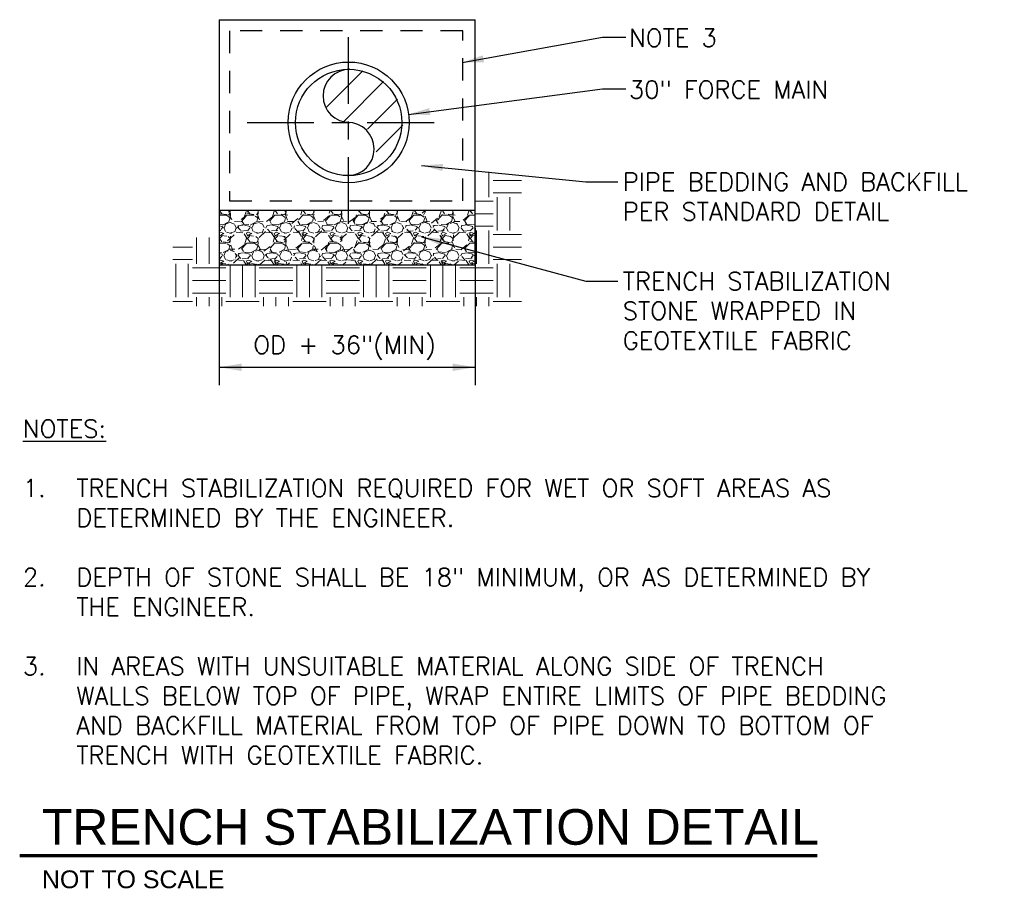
# Model space of a CAD drawing. Header units: feet. Extents: x 4777 to 9641, y 339 to 7297.
# Tile 5 of 14: x 4797.69 to 4803.22, y 341.88 to 346.76. Entities that reach past the tile are written whole.
import ezdxf
from ezdxf.enums import TextEntityAlignment as Align

# ---------------------------------------------------------------- set-up
doc = ezdxf.new("R2010")
doc.units = ezdxf.units.FT
doc.header["$LTSCALE"] = 0.5
doc.header["$MEASUREMENT"] = 0
doc.linetypes.add('CENTER2', pattern=[1.125, 0.75, -0.125, 0.125, -0.125])
doc.linetypes.add('HIDDEN', pattern=[0.375, 0.25, -0.125])
for name, color, linetype in [('G-ANNO-DIMS', 2, 'Continuous'), ('G-ANNO-LEDR', 2, 'Continuous'), ('G-ANNO-T100', 2, 'Continuous'), ('HATCH', 1, 'Continuous'), ('NC0301', 3, 'Continuous'), ('NP0122', 1, 'CENTER2'), ('NP0401', 4, 'Continuous')]:
    doc.layers.add(name, color=color, linetype=linetype)
for name, color, linetype, lineweight in [('G-ANNO-SYMB-ATTB', 2, 'Continuous', 25), ('G-ANNO-TITL', 5, 'Continuous', 70), ('G-PATT', 1, 'Continuous', 18)]:
    doc.layers.add(name, color=color, linetype=linetype, lineweight=lineweight)
doc.styles.add('HDRSTD', font='arial.ttf')
doc.styles.get("Standard").update_dxf_attribs({"font": 'simplex.shx'})
doc.styles.add('TEXT100', font='ROMANS', dxfattribs={"height": 0.1})
doc.dimstyles.get("Standard").update_dxf_attribs({"dimtxt": 0.18, "dimasz": 0.18, "dimexe": 0.18, "dimexo": 0.0625, "dimgap": 0.09, "dimtad": 0, "dimtih": 1, "dimtoh": 1, "dimdec": 4, "dimzin": 0, "dimdsep": 46, "dimtxsty": 'Standard', "dimcen": 0.09, "dimadec": 0, "dimazin": 0, "dimtfac": 1, "dimtdec": 4, "dimtofl": 0, "dimtmove": 0, "dimatfit": 3, "dimfxl": 1, "dimtolj": 1, "dimtzin": 0, "dimarcsym": 0})

# ---------------------------------------------------------------- blocks, each defined once
blk = doc.blocks.new('DWGTITLE2')
at = {"layer": 'G-ANNO-SYMB-ATTB', "style": 'HDRSTD'}
blk.add_attdef('SCALE', text='', height=0.1, dxfattribs=at).set_placement((0, -0.2142030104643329), align=Align.BOTTOM_LEFT)
at = {"layer": 'G-ANNO-TITL', "style": 'HDRSTD'}
for tag, p in [('TITLE', (0, 0.2999999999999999)), ('TITLE2', (0, 0))]:
    blk.add_attdef(tag, text='', height=0.2, dxfattribs=at).set_placement(p, align=Align.BOTTOM_LEFT)

msp = doc.modelspace()

# ---------------------------------------------------------------- hatches: boundary and pattern name
at = {"layer": 'G-PATT'}
h = msp.add_hatch(dxfattribs=at)
h.set_pattern_fill('GRAVEL', color=256, scale=0.15625)
h.set_pattern_definition([(228.012787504, (4794.923334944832, 341.0555651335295), (-1.25000000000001, -1.40625), [0.02102125, -2.081107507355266]), (184.969740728, (4794.909272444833, 341.0399401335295), (1.874999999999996, 0.1562500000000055), [0.036073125, -3.571238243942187]), (132.510447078, (4794.873334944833, 341.0368151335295), (1.562500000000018, -1.718749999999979), [0.025435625, -2.518130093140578]), (267.273689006, (4794.812397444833, 340.9977526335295), (0.1562500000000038, 3.125000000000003), [0.03284968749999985, -3.252118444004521]), (292.833654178, (4794.810834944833, 340.9649401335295), (-0.7812499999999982, 1.875000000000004), [0.03221171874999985, -3.188964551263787]), (357.273689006, (4794.823334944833, 340.9352526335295), (-3.125000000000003, 0.156250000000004), [0.03284968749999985, -3.252118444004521]), (37.6942404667, (4794.856147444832, 340.9336901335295), (-2.03125, -1.562499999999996), [0.04344203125, -4.300757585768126]), (72.2553283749, (4794.890522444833, 340.9602526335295), (1.093750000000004, 3.4375), [0.04101374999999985, -4.060362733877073]), (121.429565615, (4794.903022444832, 340.9993151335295), (-1.250000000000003, 2.031249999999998), [0.0329609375, -3.263136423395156]), (175.236358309, (4794.885834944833, 341.0274401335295), (1.718749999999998, -0.1562500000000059), [0.03763, -1.843869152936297]), (222.397437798, (4794.848334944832, 341.0305651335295), (-1.874999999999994, -1.718749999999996), [0.04866375, -4.817714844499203]), (138.814074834, (4794.967084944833, 340.9961901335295), (-1.093750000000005, 0.9375), [0.01660953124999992, -1.644350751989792]), (171.46923439, (4794.954584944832, 341.0071276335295), (2.03125, -0.3124999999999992), [0.03159953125, -3.128361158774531]), (225, (4794.923334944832, 341.0118151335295), (-1.734723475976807e-17, -0.1562499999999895), [0.02209703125, -0.1988738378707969]), (203.198590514, (4794.912397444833, 341.0305651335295), (0.7812499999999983, 0.3124999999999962), [0.0118996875, -1.178064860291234]), (291.801409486, (4794.901459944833, 341.0258776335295), (-0.1562499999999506, 0.468750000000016), [0.01682859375, -0.8246034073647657]), (30.96375653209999, (4794.907709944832, 341.0102526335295), (0.4687500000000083, 0.3124999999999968), [0.02733265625, -0.8837535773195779]), (161.565051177, (4794.931147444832, 341.0243151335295), (0.3125000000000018, -0.1562499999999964), [0.01976421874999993, -0.4743416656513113]), (16.389540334, (4794.810834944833, 341.0258776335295), (1.562499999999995, 0.4687500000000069), [0.0276875, -2.741069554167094]), (70.3461759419, (4794.837397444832, 341.0336901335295), (-0.6250000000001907, -1.718750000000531), [0.02322828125, -2.299594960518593]), (293.198590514, (4794.931147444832, 341.0555651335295), (-0.3124999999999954, 0.7812499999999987), [0.02379921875, -1.166165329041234]), (343.610459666, (4794.940522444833, 341.0336901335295), (-1.562499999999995, 0.4687500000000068), [0.02768749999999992, -2.741069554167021]), (339.44395478, (4794.810834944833, 340.9290026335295), (-0.7812500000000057, 0.3125000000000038), [0.02669999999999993, -1.308300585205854]), (294.775140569, (4794.835834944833, 340.9196276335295), (-0.7812500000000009, 1.71875), [0.0223715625, -2.214787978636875]), (66.8014094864, (4794.932709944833, 340.8993151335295), (0.3124999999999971, 0.7812499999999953), [0.02379921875, -1.166165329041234]), (17.3540246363, (4794.942084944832, 340.9211901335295), (-2.031249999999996, -0.6249999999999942), [0.02619234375, -2.593034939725]), (69.44395478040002, (4794.856147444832, 340.8993151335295), (-0.3125000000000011, -0.7812499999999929), [0.01334999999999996, -1.321650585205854]), (101.309932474, (4794.923334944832, 340.8993151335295), (-0.1562499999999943, 0.625000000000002), [0.0079671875, -0.788754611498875]), (165.963756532, (4794.921772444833, 340.9071276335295), (0.4687499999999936, -0.1562500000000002), [0.03221171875, -0.6120235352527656]), (186.009005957, (4794.890522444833, 340.9149401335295), (1.562500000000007, 0.1562499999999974), [0.0298515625, -2.955300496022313]), (303.690067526, (4794.907709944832, 340.9961901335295), (-0.156249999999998, 0.3124999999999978), [0.02253468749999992, -0.5408326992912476]), (353.157226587, (4794.920209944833, 340.9774401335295), (2.656250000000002, -0.3125000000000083), [0.0393428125, -3.894931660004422]), (60.9453959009, (4794.959272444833, 340.9727526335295), (-0.6249999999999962, -1.093749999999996), [0.016086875, -1.592605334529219]), (90, (4794.967084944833, 340.9868151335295), (-0.15625, 0.15625), [0.009375, -0.146875]), (120.256437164, (4794.887397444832, 340.9196276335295), (0.6250000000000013, -1.093750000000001), [0.021706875, -2.148987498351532]), (48.01278750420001, (4794.876459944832, 340.9383776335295), (1.25, 1.406249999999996), [0.0420425, -2.060086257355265]), (0, (4794.904584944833, 340.9696276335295), (0.15625, 0.15625), [0.040625, -0.115625]), (325.3048464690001, (4794.945209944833, 340.9696276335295), (1.562500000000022, -1.093749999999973), [0.02470531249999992, -2.445824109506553]), (254.054604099, (4794.965522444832, 340.9555651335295), (-0.1562500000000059, -0.6250000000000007), [0.0227503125, -1.114766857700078]), (207.645975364, (4794.959272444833, 340.9336901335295), (-2.968749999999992, -1.562500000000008), [0.03704140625, -3.667105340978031]), (175.42607874, (4794.926459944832, 340.9165026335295), (-2.031249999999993, 0.1562500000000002), [0.03918734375, -3.879542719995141])])
h.paths.add_polyline_path([(4798.812934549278, 345.3790873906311), (4800.248517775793, 345.3790873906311), (4800.248517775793, 345.686518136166), (4798.812934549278, 345.686518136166)])
at = {"layer": 'HATCH'}
h = msp.add_hatch(dxfattribs=at)
h.set_pattern_fill('ANSI31', color=256, style=0)
h.set_pattern_definition([(45, (4794.325743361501, 327.3878296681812), (-0.08838834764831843, 0.08838834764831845), [])])
h.paths.add_polyline_path([(4799.545109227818, 346.477921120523, 1), (4799.545109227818, 346.1793218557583)])
h.paths.add_polyline_path([(4799.545109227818, 346.477921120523), (4799.545109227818, 346.1793218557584), (4799.843708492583, 346.1793218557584, 0.4142135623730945)])
h.paths.add_polyline_path([(4799.843708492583, 346.1793218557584), (4799.545109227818, 346.1793218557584, -1), (4799.545109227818, 345.8807225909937, 0.4142135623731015)])

# ---------------------------------------------------------------- linework, layer by layer
at = {"layer": 'G-ANNO-DIMS', "linetype": 'ByBlock'}
for p, q in [((4798.812934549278, 345.586518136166), (4798.812934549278, 344.7044318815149)), ((4800.248517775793, 345.586518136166), (4800.248517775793, 344.7044318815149)), ((4798.812934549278, 344.804431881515), (4800.248517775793, 344.804431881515))]:
    msp.add_line(p, q, dxfattribs=at)
msp.add_point((4800.248517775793, 344.804431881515), dxfattribs=at)
msp.add_point((4800.248517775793, 344.804431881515), dxfattribs=at)
at = {"layer": 'G-ANNO-DIMS'}
for points in [[(4798.937934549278, 344.7835985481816), (4798.812934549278, 344.804431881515), (4798.937934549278, 344.8252652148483)], [(4800.123517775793, 344.7835985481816), (4800.248517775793, 344.804431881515), (4800.123517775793, 344.8252652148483)]]:
    msp.add_solid(points, dxfattribs=at)
at = {"layer": 'G-ANNO-TITL'}
msp.add_line((4797.692666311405, 342.0629709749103), (4802.168513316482, 342.0629709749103), dxfattribs=at)
at = {"layer": 'G-PATT'}
for p, q in [((4800.326539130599, 345.7605995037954), (4800.326539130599, 345.9023199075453)), ((4800.349976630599, 345.8543495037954), (4800.510030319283, 345.8543495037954)), ((4800.349976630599, 345.7840370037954), (4800.510030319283, 345.7840370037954)), ((4800.373414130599, 345.5730995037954), (4800.373414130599, 345.7605995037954)), ((4800.443726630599, 345.5730995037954), (4800.443726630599, 345.7605995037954)), ((4800.248517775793, 345.7371620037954), (4800.349976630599, 345.7371620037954)), ((4800.248517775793, 345.6668495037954), (4800.349976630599, 345.6668495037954)), ((4800.248517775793, 345.5965370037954), (4800.349976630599, 345.5965370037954)), ((4800.256226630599, 345.3855995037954), (4800.256226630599, 345.5730995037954)), ((4800.326539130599, 345.3855995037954), (4800.326539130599, 345.5730995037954)), ((4800.349976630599, 345.5496620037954), (4800.510030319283, 345.5496620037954)), ((4798.685914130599, 345.3855995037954), (4798.685914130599, 345.5326134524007)), ((4798.756226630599, 345.3855995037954), (4798.756226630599, 345.5326134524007)), ((4798.552806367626, 345.4793495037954), (4798.662476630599, 345.4793495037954)), ((4800.349976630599, 345.4793495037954), (4800.510030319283, 345.4793495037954)), ((4798.552806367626, 345.4090370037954), (4798.662476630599, 345.4090370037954)), ((4798.568726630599, 345.1980995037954), (4798.568726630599, 345.3855995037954)), ((4798.639039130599, 345.1980995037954), (4798.639039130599, 345.3855995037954)), ((4798.812934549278, 345.3790873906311), (4800.248517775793, 345.3790873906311)), ((4798.873414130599, 345.1980995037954), (4798.873414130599, 345.3790873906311)), ((4798.943726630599, 345.1980995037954), (4798.943726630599, 345.3790873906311)), ((4799.014039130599, 345.1980995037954), (4799.014039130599, 345.3790873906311)), ((4799.248414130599, 345.1980995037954), (4799.248414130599, 345.3790873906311)), ((4799.318726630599, 345.1980995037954), (4799.318726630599, 345.3790873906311)), ((4799.389039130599, 345.1980995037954), (4799.389039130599, 345.3790873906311)), ((4799.623414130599, 345.1980995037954), (4799.623414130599, 345.3790873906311)), ((4799.693726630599, 345.1980995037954), (4799.693726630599, 345.3790873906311)), ((4799.764039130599, 345.1980995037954), (4799.764039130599, 345.3790873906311)), ((4799.998414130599, 345.1980995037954), (4799.998414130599, 345.3790873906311)), ((4800.068726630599, 345.1980995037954), (4800.068726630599, 345.3790873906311)), ((4800.139039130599, 345.1980995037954), (4800.139039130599, 345.3790873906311)), ((4800.349976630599, 345.4090370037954), (4800.510030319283, 345.4090370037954)), ((4800.373414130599, 345.1980995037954), (4800.373414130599, 345.3855995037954)), ((4800.443726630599, 345.1980995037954), (4800.443726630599, 345.3855995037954)), ((4798.662476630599, 345.3621620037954), (4798.849976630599, 345.3621620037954)), ((4799.037476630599, 345.3621620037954), (4799.224976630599, 345.3621620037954)), ((4799.412476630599, 345.3621620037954), (4799.599976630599, 345.3621620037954)), ((4799.787476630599, 345.3621620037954), (4799.974976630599, 345.3621620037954)), ((4800.162476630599, 345.3621620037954), (4800.349976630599, 345.3621620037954)), ((4798.662476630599, 345.2918495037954), (4798.849976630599, 345.2918495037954)), ((4799.037476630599, 345.2918495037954), (4799.224976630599, 345.2918495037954)), ((4799.412476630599, 345.2918495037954), (4799.599976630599, 345.2918495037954)), ((4799.787476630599, 345.2918495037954), (4799.974976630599, 345.2918495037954)), ((4800.162476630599, 345.2918495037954), (4800.349976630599, 345.2918495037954)), ((4798.662476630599, 345.2215370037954), (4798.849976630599, 345.2215370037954)), ((4799.037476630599, 345.2215370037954), (4799.224976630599, 345.2215370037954)), ((4799.412476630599, 345.2215370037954), (4799.599976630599, 345.2215370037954)), ((4799.787476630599, 345.2215370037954), (4799.974976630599, 345.2215370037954)), ((4800.162476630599, 345.2215370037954), (4800.349976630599, 345.2215370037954)), ((4798.552806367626, 345.1746620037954), (4798.662476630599, 345.1746620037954)), ((4798.685914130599, 345.14700113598), (4798.685914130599, 345.1980995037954)), ((4798.756226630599, 345.14700113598), (4798.756226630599, 345.1980995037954)), ((4798.826539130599, 345.14700113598), (4798.826539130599, 345.1980995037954)), ((4798.849976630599, 345.1746620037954), (4799.037476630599, 345.1746620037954)), ((4799.060914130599, 345.14700113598), (4799.060914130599, 345.1980995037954)), ((4799.131226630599, 345.14700113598), (4799.131226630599, 345.1980995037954)), ((4799.201539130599, 345.14700113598), (4799.201539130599, 345.1980995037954)), ((4799.224976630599, 345.1746620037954), (4799.412476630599, 345.1746620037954)), ((4799.435914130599, 345.14700113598), (4799.435914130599, 345.1980995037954)), ((4799.506226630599, 345.14700113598), (4799.506226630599, 345.1980995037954)), ((4799.576539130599, 345.14700113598), (4799.576539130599, 345.1980995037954)), ((4799.599976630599, 345.1746620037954), (4799.787476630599, 345.1746620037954)), ((4799.810914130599, 345.14700113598), (4799.810914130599, 345.1980995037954)), ((4799.881226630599, 345.14700113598), (4799.881226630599, 345.1980995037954)), ((4799.951539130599, 345.14700113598), (4799.951539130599, 345.1980995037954)), ((4799.974976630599, 345.1746620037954), (4800.162476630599, 345.1746620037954)), ((4800.185914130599, 345.14700113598), (4800.185914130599, 345.1980995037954)), ((4800.256226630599, 345.14700113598), (4800.256226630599, 345.1980995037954)), ((4800.326539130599, 345.14700113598), (4800.326539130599, 345.1980995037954)), ((4800.349976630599, 345.1746620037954), (4800.510030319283, 345.1746620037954))]:
    msp.add_line(p, q, dxfattribs=at)
at = {"layer": 'HATCH'}
for centre, start, end in [((4799.545109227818, 346.3286214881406), 90, 270), ((4799.533059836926, 346.03026543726), 270, 90)]:
    msp.add_arc(centre, 0.1492996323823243, start, end, dxfattribs=at)
at = {"layer": 'NC0301'}
for p, q in [((4798.812934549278, 346.7566261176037), (4798.812934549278, 345.686518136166)), ((4798.812934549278, 346.7566261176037), (4800.248517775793, 346.7566261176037)), ((4800.248517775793, 345.686518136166), (4800.248517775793, 346.7566261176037)), ((4798.812934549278, 345.686518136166), (4800.248517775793, 345.686518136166))]:
    msp.add_line(p, q, dxfattribs=at)
at = {"layer": 'NC0301', "linetype": 'HIDDEN'}
msp.add_lwpolyline([(4798.871019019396, 345.7399049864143), (4800.179313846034, 345.7399049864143), (4800.179313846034, 346.6944309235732), (4798.871019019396, 346.6944309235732)], close=True, dxfattribs=at)
at = {"layer": 'NC0301'}
msp.add_lwpolyline([(4798.812934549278, 345.686518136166), (4798.812934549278, 345.3790873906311), (4800.248517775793, 345.3790873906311), (4800.248517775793, 345.686518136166)], dxfattribs=at)
at = {"layer": 'NP0122'}
for p, q in [((4799.539084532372, 345.6093633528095), (4799.539084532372, 346.7495235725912)), ((4798.969004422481, 346.1794434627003), (4800.109164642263, 346.1794434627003))]:
    msp.add_line(p, q, dxfattribs=at)
at = {"layer": 'NP0401'}
for radius in [0.3393992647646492, 0.2985992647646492]:
    msp.add_circle((4799.539084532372, 346.1794434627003), radius, dxfattribs=at)

# ---------------------------------------------------------------- block references
at = {"layer": 'G-ANNO-TITL'}
ref = msp.add_blockref('DWGTITLE2', (4797.817666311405, 342.0629709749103), dxfattribs=at)
ref.add_attrib('TITLE2', 'TRENCH STABILIZATION DETAIL', dxfattribs={"height": 0.2, "style": 'HDRSTD'}).set_placement((4797.817666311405, 342.0629709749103), align=Align.BOTTOM_LEFT)
ref.add_attrib('SCALE', 'NOT TO SCALE', dxfattribs={"layer": 'G-ANNO-SYMB-ATTB', "height": 0.1, "style": 'HDRSTD'}).set_placement((4797.817666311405, 341.8487679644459), align=Align.BOTTOM_LEFT)

# ---------------------------------------------------------------- texts
at = {"layer": 'G-ANNO-T100', "char_height": 0.1, "style": 'TEXT100'}
for s, insert, width, attachment_point in [('NOTE 3', (4801.112700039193, 346.7047813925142), 1.770559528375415, 1), ('30" FORCE MAIN', (4801.112700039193, 346.413967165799), 1.770559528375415, 1), ('PIPE BEDDING AND BACKFILL PER STANDARD DETAIL', (4801.077726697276, 345.8958982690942), 2.211736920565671, 1), ('TRENCH STABILIZATION STONE WRAPPED IN GEOTEXTILE FABRIC', (4801.077726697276, 345.3378576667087), 1.684788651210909, 1), ('OD + 36"(MIN)', (4799.516440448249, 344.9803149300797), 1.4429, 2), ('{\\LNOTES:}\\P\\P\\pxi-3,l3,t3;1.^ITRENCH STABILIZATION REQUIRED FOR WET OR SOFT AREAS AS DETERMINED BY THE ENGINEER.\\P\\pi0,l0,tz;\\P\\pi-3,l3,t3;2.^IDEPTH OF STONE SHALL BE 18" MINIMUM, OR AS DETERMINED BY THE ENGINEER.\\P\\pi0,l0,tz;\\P\\pi-3,l3,t3;3.^IIN AREAS WITH UNSUITABLE MATERIAL ALONG SIDE OF TRENCH WALLS BELOW TOP OF PIPE, WRAP ENTIRE LIMITS OF PIPE BEDDING AND BACKFILL MATERIAL FROM TOP OF PIPE DOWN TO BOTTOM OF TRENCH WITH GEOTEXTILE FABRIC.', (4797.71059991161, 344.5094015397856), 5.348720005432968, 1)]:
    msp.add_mtext(s, dxfattribs=dict(at, insert=insert, width=width, attachment_point=attachment_point))

# ---------------------------------------------------------------- leaders
at = {"layer": 'G-ANNO-LEDR'}
for points in [[(4800.177201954, 346.5156704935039), (4800.964328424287, 346.6589605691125), (4801.095412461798, 346.6589605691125)], [(4799.875431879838, 346.2248562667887), (4800.964328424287, 346.3681463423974), (4801.095412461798, 346.3681463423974)], [(4799.947363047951, 345.9385285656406), (4800.869847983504, 345.8458982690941), (4801.049847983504, 345.8458982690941)], [(4799.947363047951, 345.5376809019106), (4800.869847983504, 345.2878576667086), (4801.049847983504, 345.2878576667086)]]:
    msp.add_leader(points, dimstyle='Standard', override={"dimasz": 0.12}, dxfattribs=at)

doc.saveas('drawing.dxf')
